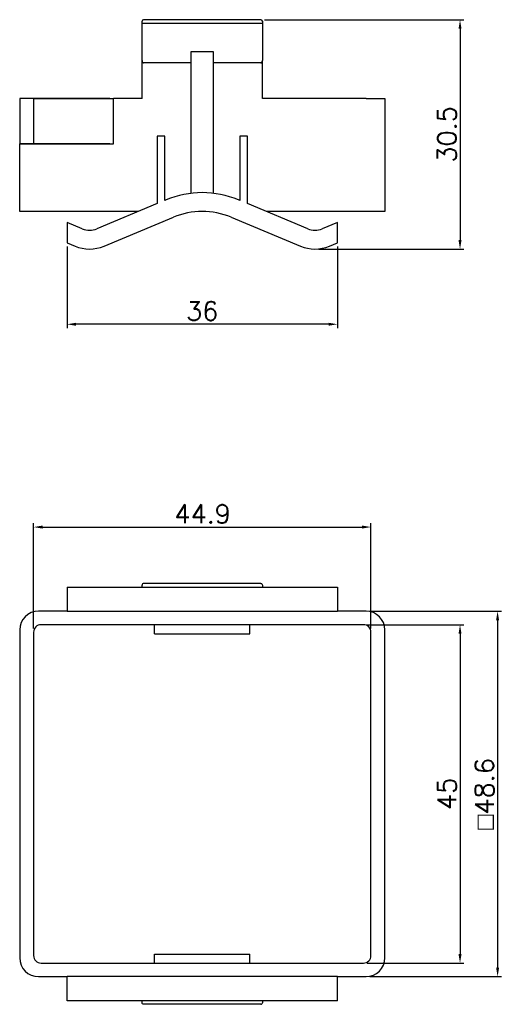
# Model space of a CAD drawing. Header units: millimetres. Extents: x 64 to 656, y -197 to 1.
# Tile 3 of 4: x 287 to 351, y -176 to -45. Entities that reach past the tile are written whole.
import ezdxf

# ---------------------------------------------------------------- set-up
doc = ezdxf.new("R2010")
doc.units = ezdxf.units.MM
doc.layers.add('Z_OM_DIM', color=3, linetype='CONTINUOUS')
doc.layers.add('Z_OM_OUTLINE', color=7, linetype='CONTINUOUS', lineweight=30)
doc.styles.get("Standard").update_dxf_attribs({"font": 'txt.shx'})
doc.dimstyles.new('AUTONICS 홈피2D SPEC$0', dxfattribs={"dimtxt": 2.5, "dimasz": 1.2, "dimexe": 0.5, "dimexo": 0.5, "dimgap": 0.5, "dimtad": 1, "dimlfac": 0.5, "dimdsep": 46, "dimtxsty": 'Standard', "dimcen": 0, "dimclrd": 256, "dimclre": 256, "dimclrt": 2, "dimazin": 2, "dimtp": 0.1, "dimtm": 0.1, "dimtfac": 0.71, "dimtmove": 0, "dimatfit": 3, "dimfxl": 1, "dimlwd": -1, "dimlwe": -1, "dimarcsym": 0})

# ---------------------------------------------------------------- blocks, each defined once
blk = doc.blocks.new('*D35')
at = {"layer": 'Z_OM_DIM', "transparency": 16777216}
for p, q in [((288.69, -125.58), (288.69, -111.6)), ((289.89, -112.1), (332.39, -112.1)), ((333.59, -125.58), (333.59, -111.6))]:
    blk.add_line(p, q, dxfattribs=at)
for points in [[(289.89, -111.9), (289.89, -112.3), (288.69, -112.1)], [(332.39, -111.9), (332.39, -112.3), (333.59, -112.1)]]:
    blk.add_solid(points, dxfattribs=at)
at = {"layer": 'Z_OM_DIM', "color": 2, "transparency": 16777216, "insert": (311.19, -110.35), "char_height": 2.5, "attachment_point": 5}
blk.add_mtext('44.9', dxfattribs=at)
blk = doc.blocks.new('*D36')
at = {"layer": 'Z_OM_DIM', "transparency": 16777216}
for p, q in [((333.09, -125.08), (345.94, -125.08)), ((345.44, -126.28), (345.44, -168.88)), ((333.09, -170.08), (345.94, -170.08))]:
    blk.add_line(p, q, dxfattribs=at)
for points in [[(345.24, -126.28), (345.64, -126.28), (345.44, -125.08)], [(345.24, -168.88), (345.64, -168.88), (345.44, -170.08)]]:
    blk.add_solid(points, dxfattribs=at)
at = {"layer": 'Z_OM_DIM', "color": 2, "transparency": 16777216, "insert": (343.69, -147.58), "char_height": 2.5, "attachment_point": 5, "rotation": 90}
blk.add_mtext('45', dxfattribs=at)
blk = doc.blocks.new('*D37')
at = {"layer": 'Z_OM_DIM', "transparency": 16777216}
for p, q in [((333.44, -123.28), (350.94, -123.28)), ((350.44, -124.48), (350.44, -170.68)), ((333.44, -171.88), (350.94, -171.88))]:
    blk.add_line(p, q, dxfattribs=at)
for points in [[(350.24, -124.48), (350.64, -124.48), (350.44, -123.28)], [(350.24, -170.68), (350.64, -170.68), (350.44, -171.88)]]:
    blk.add_solid(points, dxfattribs=at)
at = {"layer": 'Z_OM_DIM', "color": 2, "transparency": 16777216, "insert": (348.69, -147.58), "char_height": 2.5, "attachment_point": 5, "rotation": 90}
blk.add_mtext('{\\Famgdt|c0;o}48.6', dxfattribs=at)
blk = doc.blocks.new('*D38')
at = {"layer": 'Z_OM_DIM', "transparency": 16777216}
for p, q in [((319.44, -44.63), (345.94, -44.63)), ((345.44, -45.83), (345.44, -73.93)), ((326.64, -75.13), (345.94, -75.13))]:
    blk.add_line(p, q, dxfattribs=at)
for points in [[(345.24, -45.83), (345.64, -45.83), (345.44, -44.63)], [(345.24, -73.93), (345.64, -73.93), (345.44, -75.13)]]:
    blk.add_solid(points, dxfattribs=at)
at = {"layer": 'Z_OM_DIM', "color": 2, "transparency": 16777216, "insert": (343.69, -59.88), "char_height": 2.5, "attachment_point": 5, "rotation": 90}
blk.add_mtext('30.5', dxfattribs=at)
blk = doc.blocks.new('*D40')
at = {"layer": 'Z_OM_DIM', "transparency": 16777216}
for p, q in [((293.14, -74.8), (293.14, -85.63)), ((329.14, -74.8), (329.14, -85.63)), ((327.94, -85.13), (294.34, -85.13))]:
    blk.add_line(p, q, dxfattribs=at)
for points in [[(294.34, -84.93), (294.34, -85.33), (293.14, -85.13)], [(327.94, -84.93), (327.94, -85.33), (329.14, -85.13)]]:
    blk.add_solid(points, dxfattribs=at)
at = {"layer": 'Z_OM_DIM', "color": 2, "transparency": 16777216, "insert": (311.14, -83.38), "char_height": 2.5, "attachment_point": 5}
blk.add_mtext('36', dxfattribs=at)

msp = doc.modelspace()

# ---------------------------------------------------------------- linework, layer by layer
at = {"layer": 'Z_OM_OUTLINE'}
for p, q in [((303.1358, -45.0732), (303.1358, -44.8288)), ((303.1358, -50.0356), (303.1358, -45.0732)), ((319.1358, -45.1289), (303.1358, -45.1289)), ((318.9358, -44.6288), (303.3358, -44.6288)), ((319.1358, -44.8288), (319.1358, -45.0732)), ((319.1358, -45.0732), (319.1358, -50.0356)), ((312.6358, -48.8847), (309.6358, -48.8847)), ((309.6358, -48.8847), (309.6358, -67.7191)), ((312.6358, -67.7191), (312.6358, -48.8847)), ((303.1358, -55.1288), (303.1358, -50.0356)), ((309.6358, -50.3842), (303.3358, -50.3842)), ((318.9358, -50.3842), (312.6358, -50.3842)), ((319.1358, -55.1288), (319.1358, -50.0356)), ((298.8358, -55.1288), (286.8358, -55.1288)), ((286.8358, -55.1288), (286.8358, -61.1288)), ((288.6858, -55.1288), (286.8358, -55.1288)), ((286.8358, -55.1288), (286.8358, -61.1288)), ((288.6858, -55.1288), (288.6858, -61.1288)), ((288.6858, -55.1288), (289.6858, -55.1288)), ((289.6858, -55.1288), (299.3358, -55.1288)), ((299.3358, -61.1288), (299.3358, -55.1288)), ((303.1358, -55.1288), (299.3358, -55.1288)), ((332.9358, -55.1288), (319.1358, -55.1288)), ((332.9358, -55.1288), (335.4358, -55.1288)), ((335.4358, -55.1288), (335.4358, -70.1288)), ((305.1358, -60.1288), (305.1358, -69.0871)), ((306.1358, -60.1288), (305.1358, -60.1288)), ((306.1358, -68.6705), (306.1358, -60.1288)), ((317.1358, -60.1288), (316.1358, -60.1288)), ((316.1358, -60.1288), (316.1358, -68.6705)), ((317.1358, -69.0871), (317.1358, -60.1288)), ((298.8358, -61.1288), (286.8358, -61.1288)), ((286.8358, -70.1288), (286.8358, -61.1288)), ((286.8358, -61.1288), (289.3358, -61.1288)), ((289.3358, -61.1288), (299.3358, -61.1288)), ((305.1358, -69.0871), (297.0973, -72.4365)), ((306.3281, -68.5904), (306.1358, -68.6705)), ((316.1358, -68.6705), (315.9435, -68.5904)), ((325.1743, -72.4365), (317.1358, -69.0871)), ((289.3358, -70.1288), (286.8358, -70.1288)), ((302.6358, -70.1288), (289.3358, -70.1288)), ((332.9358, -70.1288), (319.6358, -70.1288)), ((335.4358, -70.1288), (332.9358, -70.1288)), ((293.1358, -71.5871), (293.1358, -74.2955)), ((295.1743, -72.4365), (293.1358, -71.5871)), ((298.0589, -74.7442), (307.2896, -70.898)), ((314.982, -70.898), (324.2127, -74.7442)), ((329.1358, -71.5871), (327.0973, -72.4365)), ((329.1358, -74.2955), (329.1358, -71.5871)), ((293.1358, -74.2955), (294.2127, -74.7442)), ((328.0589, -74.7442), (329.1358, -74.2955)), ((293.1358, -120.0817), (293.1358, -123.2817)), ((293.1358, -120.0817), (294.2127, -120.0817)), ((294.2127, -120.0817), (298.0589, -120.0817)), ((298.0589, -120.0817), (307.2896, -120.0817)), ((303.1358, -120.0817), (303.1358, -119.8071)), ((318.9358, -119.6019), (303.3358, -119.6019)), ((307.2896, -120.0817), (314.982, -120.0817)), ((314.982, -120.0817), (324.2127, -120.0817)), ((319.1358, -119.8071), (319.1358, -120.0817)), ((324.2127, -120.0817), (328.0589, -120.0817)), ((328.0589, -120.0817), (329.1358, -120.0817)), ((329.1358, -120.0817), (329.1358, -123.2817)), ((293.1358, -123.2817), (289.3358, -123.2817)), ((293.1358, -123.2817), (294.2127, -123.2817)), ((294.2127, -123.2817), (298.0589, -123.2817)), ((298.0589, -123.2817), (307.2896, -123.2817)), ((307.2896, -123.2817), (311.1358, -123.2817)), ((311.1358, -123.2817), (314.982, -123.2817)), ((314.982, -123.2817), (324.2127, -123.2817)), ((324.2127, -123.2817), (328.0589, -123.2817)), ((328.0589, -123.2817), (329.1358, -123.2817)), ((332.9358, -123.2817), (329.1358, -123.2817)), ((332.5858, -125.0817), (289.6858, -125.0817)), ((304.7858, -126.2817), (304.7858, -125.0817)), ((317.4858, -126.2817), (317.4858, -125.0817)), ((286.8358, -125.7817), (286.8358, -169.3817)), ((288.6858, -126.0817), (288.6858, -169.0817)), ((304.7858, -126.2817), (317.4858, -126.2817)), ((333.5858, -169.0817), (333.5858, -126.0817)), ((335.4358, -169.3817), (335.4358, -125.7817)), ((304.7858, -168.8817), (317.4858, -168.8817)), ((304.7858, -170.0817), (304.7858, -168.8817)), ((317.4858, -170.0817), (317.4858, -168.8817)), ((289.6858, -170.0817), (332.5858, -170.0817)), ((289.3358, -171.8817), (293.1358, -171.8817)), ((293.1358, -175.0817), (293.1358, -171.8817)), ((294.2127, -171.8817), (293.1358, -171.8817)), ((298.0589, -171.8817), (294.2127, -171.8817)), ((307.2896, -171.8817), (298.0589, -171.8817)), ((311.1358, -171.8817), (307.2896, -171.8817)), ((314.982, -171.8817), (311.1358, -171.8817)), ((324.2127, -171.8817), (314.982, -171.8817)), ((328.0589, -171.8817), (324.2127, -171.8817)), ((329.1358, -171.8817), (328.0589, -171.8817)), ((329.1358, -175.0817), (329.1358, -171.8817)), ((329.1358, -171.8817), (332.9358, -171.8817)), ((294.2127, -175.0817), (293.1358, -175.0817)), ((298.0589, -175.0817), (294.2127, -175.0817)), ((307.2896, -175.0817), (298.0589, -175.0817)), ((303.1358, -175.3564), (303.1358, -175.0817)), ((314.982, -175.0817), (307.2896, -175.0817)), ((324.2127, -175.0817), (314.982, -175.0817)), ((319.1358, -175.0817), (319.1358, -175.3564)), ((328.0589, -175.0817), (324.2127, -175.0817)), ((329.1358, -175.0817), (328.0589, -175.0817)), ((318.9358, -175.5615), (303.3358, -175.5615))]:
    msp.add_line(p, q, dxfattribs=at)
for centre, radius, start, end in [((303.3358, -44.8288), 0.2, 90, 180), ((318.9358, -44.8288), 0.2, 0, 90), ((311.1358, -80.1288), 12.5, 67.380135, 112.619865), ((311.1358, -80.1288), 10, 67.380135, 112.619865), ((296.1358, -70.1288), 2.5, 247.380135, 292.619865), ((326.1358, -70.1288), 2.5, 247.380135, 292.619865), ((296.1358, -70.1288), 5, 247.380135, 292.619865), ((326.1358, -70.1288), 5, 247.380135, 292.619865), ((289.3358, -125.7817), 2.5, 90, 180), ((332.9358, -125.7817), 2.5, 0, 90), ((289.6858, -126.0817), 1, 90, 180), ((332.5858, -126.0817), 1, 0, 90), ((289.3358, -169.3817), 2.5, 180, 270), ((289.6858, -169.0817), 1, 180, 270), ((332.5858, -169.0817), 1, 270, 0), ((332.9358, -169.3817), 2.5, 270, 0)]:
    msp.add_arc(centre, radius, start, end, dxfattribs=at)
for centre, major_axis, start_param, end_param in [((303.3358, -50.0356), (0, 0.3487), 1.57079633, 3.14159265), ((318.9358, -50.0356), (0, -0.3487), 0, 1.57079633)]:
    msp.add_ellipse(centre, major_axis=major_axis, ratio=0.57357644, start_param=start_param, end_param=end_param, dxfattribs=at)
for points in [[(303.3358, -119.6019), (303.2812, -119.6019), (303.2283, -119.6252), (303.1556, -119.7015), (303.1358, -119.7545), (303.1358, -119.8071)], [(318.9358, -119.6019), (318.9904, -119.6019), (319.0433, -119.6252), (319.116, -119.7015), (319.1358, -119.7545), (319.1358, -119.8071)], [(303.3358, -175.5615), (303.2812, -175.5615), (303.2283, -175.5382), (303.1556, -175.4619), (303.1358, -175.4089), (303.1358, -175.3564)], [(318.9358, -175.5615), (318.9904, -175.5615), (319.0433, -175.5382), (319.116, -175.4619), (319.1358, -175.4089), (319.1358, -175.3564)]]:
    msp.add_open_spline(points, degree=3, knots=[0, 0, 0, 0, 0.5, 0.5, 1, 1, 1, 1], dxfattribs=at)

# ---------------------------------------------------------------- dimensions: what is measured, and where the dimension line sits
at = {"layer": 'Z_OM_DIM'}
for base, p1, p2, angle, override, picture, middle in [((345.4358, -75.1288), (318.9358, -44.6288), (326.1358, -75.1288), 90, {"dimdec": 3, "dimlfac": 1, "dimtp": 0.6, "dimtm": 0, "dimtdec": 3}, '*D38', (345.4358, -59.8788)), ((333.5858, -112.1007), (288.6858, -126.0817), (333.5858, -126.0817), 180, {"dimdec": 3, "dimlfac": 1, "dimtp": 0.6, "dimtm": 0, "dimtdec": 3}, '*D35', (311.1858, -112.1007)), ((345.4358, -170.0817), (332.5858, -125.0817), (332.5858, -170.0817), 90, {"dimdec": 3, "dimlfac": 1, "dimtp": 0.6, "dimtm": 0, "dimtdec": 3, "dimtmove": 0}, '*D36', (345.4358, -147.5817))]:
    dim = msp.add_linear_dim(base=base, p1=p1, p2=p2, angle=angle, dimstyle='AUTONICS 홈피2D SPEC$0', override=override, dxfattribs=at)
    dim.commit()
    dim.dimension.update_dxf_attribs({"geometry": picture, "text_midpoint": middle, "dimtype": 160})
dim = msp.add_linear_dim(base=(293.1358, -85.1288), p1=(329.1358, -74.2955), p2=(293.1358, -74.2955), dimstyle='AUTONICS 홈피2D SPEC$0', override={"dimdec": 1, "dimlfac": 1, "dimtp": 0.6, "dimtm": 0, "dimtdec": 3}, dxfattribs=at)
dim.commit()
dim.dimension.update_dxf_attribs({"geometry": '*D40', "text_midpoint": (311.1358, -85.1288), "dimtype": 160})
dim = msp.add_linear_dim(base=(350.4358, -171.8817), p1=(332.9358, -123.2817), p2=(332.9358, -171.8817), angle=90, text='{\\Famgdt|c0;o}<>', dimstyle='AUTONICS 홈피2D SPEC$0', override={"dimdec": 3, "dimlfac": 1, "dimpost": '', "dimtp": 0.6, "dimtm": 0, "dimtdec": 3, "dimtmove": 0}, dxfattribs=at)
dim.commit()
dim.dimension.update_dxf_attribs({"geometry": '*D37', "text_midpoint": (350.4358, -147.5817), "dimtype": 160})

doc.saveas('drawing.dxf')
